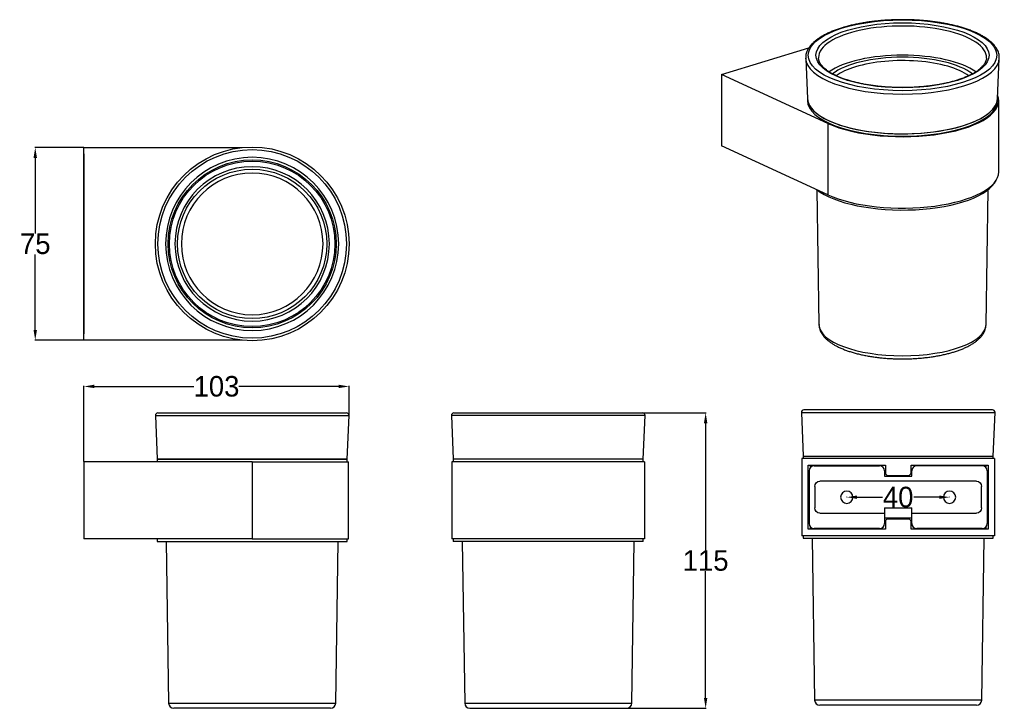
# Model space of a CAD drawing. Header units: inches. Extents: x 3016 to 3399, y 2156 to 2424.
import ezdxf

# ---------------------------------------------------------------- set-up
doc = ezdxf.new("R2010")
doc.units = ezdxf.units.IN
doc.header["$MEASUREMENT"] = 0
doc.layers.add('1', color=7, linetype='Continuous', true_color=0xffffff)
doc.dimstyles.get("Standard").update_dxf_attribs({"dimtxt": 8, "dimasz": 4, "dimexe": 0.18, "dimexo": 0.0625, "dimgap": 0.09, "dimtad": 0, "dimtih": 1, "dimtoh": 1, "dimdec": 0, "dimzin": 0, "dimdsep": 46, "dimtxsty": 'Standard', "dimcen": 0.09, "dimclrd": 3, "dimclre": 3, "dimadec": 0, "dimazin": 0, "dimtfac": 1, "dimtdec": 0, "dimtofl": 0, "dimtmove": 0, "dimatfit": 3, "dimfxl": 1, "dimtolj": 1, "dimtzin": 0, "dimarcsym": 0})

# ---------------------------------------------------------------- blocks, each defined once
blk = doc.blocks.new('*D20')
at = {"color": 3, "lineweight": -2}
for p, q in [((3338.13, 2238.62), (3338.13, 2238.74)), ((3342.13, 2238.56), (3352.04, 2238.56)), ((3374.13, 2238.56), (3364.22, 2238.56)), ((3378.13, 2238.62), (3378.13, 2238.74))]:
    blk.add_line(p, q, dxfattribs=at)
at = {"color": 3}
for points in [[(3342.13, 2239.22), (3342.13, 2237.89), (3338.13, 2238.56)], [(3374.13, 2239.22), (3374.13, 2237.89), (3378.13, 2238.56)]]:
    blk.add_solid(points, dxfattribs=at)
at = {"layer": 'Defpoints', "color": 0}
for p in [(3338.13, 2238.56), (3378.13, 2238.56), (3378.13, 2238.56)]:
    blk.add_point(p, dxfattribs=at)
at = {"color": 0, "insert": (3358.13, 2238.56), "char_height": 8, "attachment_point": 5}
blk.add_mtext('\\A1;40', dxfattribs=at)
blk = doc.blocks.new('*D21')
at = {"color": 3, "lineweight": -2}
for p, q in [((3258.63, 2271.37), (3283.34, 2271.37)), ((3283.16, 2267.37), (3283.16, 2217.96)), ((3283.16, 2160.37), (3283.16, 2209.78)), ((3252.45, 2156.37), (3283.34, 2156.37))]:
    blk.add_line(p, q, dxfattribs=at)
at = {"color": 3}
for points in [[(3282.49, 2267.37), (3283.82, 2267.37), (3283.16, 2271.37)], [(3282.49, 2160.37), (3283.82, 2160.37), (3283.16, 2156.37)]]:
    blk.add_solid(points, dxfattribs=at)
at = {"layer": 'Defpoints', "color": 0}
for p in [(3258.57, 2271.37), (3252.39, 2156.37), (3283.16, 2156.37)]:
    blk.add_point(p, dxfattribs=at)
at = {"color": 0, "insert": (3283.16, 2213.87), "char_height": 8, "attachment_point": 5}
blk.add_mtext('\\A1;115', dxfattribs=at)
blk = doc.blocks.new('*D22')
at = {"color": 3, "lineweight": -2}
for p, q in [((3041.08, 2252.43), (3041.08, 2281.86)), ((3045.08, 2281.68), (3083.92, 2281.68)), ((3140.28, 2281.68), (3101.44, 2281.68)), ((3144.28, 2270.39), (3144.28, 2281.86))]:
    blk.add_line(p, q, dxfattribs=at)
at = {"color": 3}
for points in [[(3045.08, 2282.35), (3045.08, 2281.02), (3041.08, 2281.68)], [(3140.28, 2282.35), (3140.28, 2281.02), (3144.28, 2281.68)]]:
    blk.add_solid(points, dxfattribs=at)
at = {"layer": 'Defpoints', "color": 0}
for p in [(3144.28, 2281.68), (3144.28, 2270.33), (3041.08, 2252.37)]:
    blk.add_point(p, dxfattribs=at)
at = {"color": 0, "insert": (3092.68, 2281.68), "char_height": 8, "attachment_point": 5}
blk.add_mtext('\\A1;103', dxfattribs=at)
blk = doc.blocks.new('*D23')
at = {"color": 3, "lineweight": -2}
for p, q in [((3041.01, 2374.67), (3021.92, 2374.67)), ((3022.1, 2370.67), (3022.1, 2341.26)), ((3022.1, 2303.67), (3022.1, 2333.08)), ((3041.01, 2299.67), (3021.92, 2299.67))]:
    blk.add_line(p, q, dxfattribs=at)
at = {"color": 3}
for points in [[(3021.44, 2370.67), (3022.77, 2370.67), (3022.1, 2374.67)], [(3021.44, 2303.67), (3022.77, 2303.67), (3022.1, 2299.67)]]:
    blk.add_solid(points, dxfattribs=at)
at = {"layer": 'Defpoints', "color": 0}
for p in [(3022.1, 2374.67), (3041.08, 2374.67), (3041.08, 2299.67)]:
    blk.add_point(p, dxfattribs=at)
at = {"color": 0, "insert": (3022.1, 2337.17), "char_height": 8, "attachment_point": 5}
blk.add_mtext('\\A1;75', dxfattribs=at)

msp = doc.modelspace()

# ---------------------------------------------------------------- linework, layer by layer
at = {"layer": '1', "color": 7}
for p, q in [((3289.38, 2403.17), (3323.37, 2413.56)), ((3322.11, 2409.39), (3322.82, 2393.68)), ((3396.81, 2393.68), (3397.51, 2409.39)), ((3289.38, 2403.17), (3289.38, 2375.36)), ((3330.73, 2384.1), (3289.38, 2403.17)), ((3322.81, 2393.79), (3322.81, 2392.98)), ((3396.81, 2392.98), (3396.81, 2393.79)), ((3397.31, 2365.18), (3397.31, 2392.98)), ((3330.73, 2384.1), (3330.73, 2356.29)), ((3041.08, 2299.67), (3041.08, 2374.67)), ((3041.08, 2374.67), (3102.63, 2374.67)), ((3330.73, 2356.29), (3289.38, 2375.36)), ((3041.08, 2372.17), (3041.08, 2302.17)), ((3041.08, 2369.67), (3041.08, 2304.67)), ((3326.41, 2358.28), (3327.28, 2305.76)), ((3392.34, 2305.76), (3393.22, 2358.28)), ((3102.63, 2299.67), (3041.08, 2299.67)), ((3068.87, 2270.33), (3144.28, 2270.33)), ((3068.87, 2270.33), (3069.58, 2253.37)), ((3069.87, 2271.37), (3143.28, 2271.37)), ((3143.58, 2253.37), (3144.28, 2270.33)), ((3184.15, 2270.33), (3184.86, 2253.37)), ((3259.57, 2270.33), (3184.15, 2270.33)), ((3185.15, 2271.37), (3258.57, 2271.37)), ((3258.86, 2253.37), (3259.57, 2270.33)), ((3320.43, 2271.52), (3358.13, 2271.52)), ((3320.43, 2271.52), (3321.13, 2254.56)), ((3358.13, 2272.56), (3321.43, 2272.56)), ((3394.84, 2272.56), (3358.13, 2272.56)), ((3358.13, 2271.52), (3395.84, 2271.52)), ((3395.13, 2254.56), (3395.84, 2271.52)), ((3321.13, 2254.56), (3395.13, 2254.56)), ((3321.13, 2254.56), (3321.13, 2253.56)), ((3321.13, 2254.56), (3358.13, 2254.56)), ((3358.13, 2254.56), (3395.13, 2254.56)), ((3395.13, 2253.56), (3395.13, 2254.56)), ((3041.08, 2252.37), (3041.08, 2222.37)), ((3106.58, 2252.37), (3041.08, 2252.37)), ((3143.58, 2253.37), (3069.58, 2253.37)), ((3069.58, 2253.37), (3143.58, 2253.37)), ((3069.58, 2253.37), (3069.58, 2252.37)), ((3106.58, 2252.37), (3106.58, 2222.37)), ((3106.58, 2252.37), (3144.08, 2252.37)), ((3143.58, 2252.37), (3143.58, 2253.37)), ((3144.08, 2222.37), (3144.08, 2252.37)), ((3184.36, 2252.37), (3184.36, 2222.37)), ((3259.36, 2252.37), (3184.36, 2252.37)), ((3221.86, 2253.37), (3184.86, 2253.37)), ((3258.86, 2253.37), (3184.86, 2253.37)), ((3184.86, 2253.37), (3184.86, 2252.37)), ((3258.86, 2253.37), (3221.86, 2253.37)), ((3258.86, 2252.37), (3258.86, 2253.37)), ((3259.36, 2252.37), (3259.36, 2222.37)), ((3320.63, 2253.56), (3320.63, 2223.56)), ((3395.63, 2253.56), (3320.63, 2253.56)), ((3323.13, 2226.06), (3323.13, 2251.06)), ((3323.13, 2251.06), (3353.13, 2251.06)), ((3325.43, 2250.76), (3350.83, 2250.76)), ((3353.13, 2251.06), (3353.13, 2248.06)), ((3363.13, 2251.06), (3393.13, 2251.06)), ((3363.13, 2248.06), (3363.13, 2251.06)), ((3390.83, 2250.76), (3365.43, 2250.76)), ((3393.13, 2251.06), (3393.13, 2226.06)), ((3395.63, 2253.56), (3395.63, 2223.56)), ((3323.43, 2248.76), (3323.43, 2228.36)), ((3352.83, 2248.76), (3352.83, 2246.76)), ((3354.13, 2247.06), (3362.13, 2247.06)), ((3363.43, 2246.76), (3363.43, 2248.76)), ((3392.83, 2248.76), (3392.83, 2228.36)), ((3388.63, 2244.76), (3327.63, 2244.76)), ((3352.83, 2246.76), (3363.43, 2246.76)), ((3325.63, 2242.76), (3325.63, 2234.36)), ((3390.63, 2234.36), (3390.63, 2242.76)), ((3327.63, 2232.36), (3352.83, 2232.36)), ((3352.83, 2234.36), (3363.43, 2234.36)), ((3352.83, 2234.36), (3352.83, 2232.36)), ((3352.83, 2232.36), (3352.83, 2228.36)), ((3363.43, 2232.36), (3363.43, 2234.36)), ((3363.43, 2228.36), (3363.43, 2232.36)), ((3363.43, 2232.36), (3388.63, 2232.36)), ((3363.43, 2230.36), (3352.83, 2230.36)), ((3353.13, 2229.06), (3353.13, 2226.06)), ((3362.13, 2230.06), (3354.13, 2230.06)), ((3363.13, 2226.06), (3363.13, 2229.06)), ((3353.13, 2226.06), (3323.13, 2226.06)), ((3350.83, 2226.36), (3325.43, 2226.36)), ((3393.13, 2226.06), (3363.13, 2226.06)), ((3390.83, 2226.36), (3365.43, 2226.36)), ((3106.58, 2222.37), (3041.08, 2222.37)), ((3069.58, 2222.37), (3069.58, 2221.37)), ((3069.58, 2221.37), (3143.58, 2221.37)), ((3073.07, 2221.37), (3074.05, 2158.34)), ((3106.58, 2222.37), (3144.08, 2222.37)), ((3139.11, 2158.34), (3140.08, 2221.37)), ((3143.58, 2221.37), (3143.58, 2222.37)), ((3259.36, 2222.37), (3184.36, 2222.37)), ((3184.86, 2222.37), (3184.86, 2221.37)), ((3258.86, 2221.37), (3184.86, 2221.37)), ((3188.36, 2221.37), (3189.33, 2158.34)), ((3254.39, 2158.34), (3255.37, 2221.37)), ((3258.86, 2221.37), (3258.86, 2222.37)), ((3395.63, 2223.56), (3320.63, 2223.56)), ((3321.13, 2223.56), (3321.13, 2222.56)), ((3321.13, 2222.56), (3358.13, 2222.56)), ((3324.63, 2222.56), (3325.6, 2159.53)), ((3358.13, 2222.56), (3395.13, 2222.56)), ((3390.67, 2159.53), (3391.64, 2222.56)), ((3395.13, 2222.56), (3395.13, 2223.56)), ((3358.13, 2159.53), (3325.6, 2159.53)), ((3390.67, 2159.53), (3358.13, 2159.53)), ((3074.05, 2158.34), (3139.11, 2158.34)), ((3137.11, 2156.37), (3076.05, 2156.37)), ((3189.33, 2158.34), (3254.39, 2158.34)), ((3191.33, 2156.37), (3221.86, 2156.37)), ((3221.86, 2156.37), (3252.39, 2156.37)), ((3388.67, 2157.56), (3327.6, 2157.56))]:
    msp.add_line(p, q, dxfattribs=at)
for radius in [37.71, 36.71, 32.71, 32.2, 29.06]:
    msp.add_circle((3106.58, 2337.17), radius, dxfattribs=at)
at = {"layer": '1', "color": 7, "extrusion": (0, 0, -1)}
for centre, radius in [((-3106.58, 2337.17), 33.7), ((-3106.58, 2337.17), 30.06), ((-3106.58, 2337.17), 27.58), ((-3338.13, 2238.56), 2.4), ((-3378.13, 2238.56), 2.4)]:
    msp.add_circle(centre, radius, dxfattribs=at)
at = {"layer": '1', "color": 7}
for centre, radius, start, end in [((3069.87, 2270.37), 1, 90, 182.3859), ((3143.28, 2270.37), 1, 357.6141, 90), ((3185.15, 2270.37), 1, 90, 182.3859), ((3258.57, 2270.37), 1, 357.6141, 90), ((3321.43, 2271.56), 1, 90, 182.3859), ((3394.84, 2271.56), 1, 357.6141, 90), ((3325.43, 2248.76), 2, 90, 180), ((3350.83, 2248.76), 2, 0, 90), ((3365.43, 2248.76), 2, 90, 180), ((3390.83, 2248.76), 2, 0, 90), ((3354.13, 2248.06), 1, 180, 270), ((3362.13, 2248.06), 1, 270, 0), ((3325.43, 2228.36), 2, 180, 270), ((3350.83, 2228.36), 2, 270, 0), ((3354.13, 2229.06), 1, 90, 180), ((3362.13, 2229.06), 1, 0, 90), ((3365.43, 2228.36), 2, 180, 270), ((3390.83, 2228.36), 2, 270, 0), ((3327.6, 2159.56), 2, 180.8859, 270), ((3388.67, 2159.56), 2, 270, 359.1141), ((3076.05, 2158.37), 2, 180.8859, 270), ((3137.11, 2158.37), 2, 270, 359.1141), ((3191.33, 2158.37), 2, 180.8859, 270), ((3252.39, 2158.37), 2, 270, 359.1141)]:
    msp.add_arc(centre, radius, start, end, dxfattribs=at)
at = {"layer": '1', "color": 7, "extrusion": (0, 0, -1)}
for centre, start, end in [((-3327.63, 2242.76), 0, 90), ((-3388.63, 2242.76), 90, 180), ((-3327.63, 2234.36), 270, 0), ((-3388.63, 2234.36), 180, 270)]:
    msp.add_arc(centre, 2, start, end, dxfattribs=at)
at = {"layer": '1', "color": 7}
for major_axis in [(-36.71, 0), (33.7, 0)]:
    msp.add_ellipse((3359.81, 2410.59), major_axis=major_axis, ratio=0.375419, dxfattribs=at)
for centre, major_axis, start_param, end_param in [((3359.81, 2409.71), (-32.71, 0), 3.124731, 6.283185), ((3359.81, 2409.63), (37.71, 0), 3.155067, 6.274275), ((3359.81, 2409.71), (-32.71, 0), 0, 0.016812), ((3359.81, 2398.55), (-32.2, 0), 3.621102, 5.802938), ((3359.81, 2398.55), (30.06, 0), 0.437883, 2.704052), ((3359.81, 2397.63), (-29.06, 0), 3.61747, 5.395513), ((3359.81, 2397.63), (-29.06, 0), 5.395513, 5.806669), ((3359.81, 2392.98), (37, 0), 3.141617, 6.283185), ((3359.81, 2393.91), (-37, 0), 0.016812, 2.25392), ((3359.81, 2393.91), (37, 0), 3.158503, 6.266225), ((3359.81, 2392.98), (37.5, 0), 3.824717, 6.43646), ((3359.81, 2393.91), (-37, 0), 2.25392, 3.124731), ((3359.81, 2364.25), (37, 0), 3.584974, 6.111796), ((3359.81, 2365.18), (37.5, 0), 3.824717, 6.28316), ((3359.81, 2305.83), (-32.53, 0), 0.006209, 3.135333)]:
    msp.add_ellipse(centre, major_axis=major_axis, ratio=0.375419, start_param=start_param, end_param=end_param, dxfattribs=at)
for points, knots in [([(3397.51, 2409.52), (3397.52, 2409.71), (3397.52, 2410.17), (3397.41, 2410.92), (3397.18, 2411.76), (3396.84, 2412.59), (3396.38, 2413.41), (3395.8, 2414.21), (3395.11, 2415.01), (3394.31, 2415.78), (3393.39, 2416.54), (3392.37, 2417.27), (3391.24, 2417.97), (3390.02, 2418.64), (3388.71, 2419.28), (3387.31, 2419.89), (3385.82, 2420.47), (3384.26, 2421.01), (3382.62, 2421.52), (3380.91, 2421.99), (3379.14, 2422.42), (3377.31, 2422.81), (3375.43, 2423.16), (3373.5, 2423.47), (3371.53, 2423.74), (3369.52, 2423.97), (3367.48, 2424.16), (3365.42, 2424.3), (3363.34, 2424.39), (3361.25, 2424.45), (3359.16, 2424.45), (3357.07, 2424.42), (3354.99, 2424.34), (3352.92, 2424.21), (3350.88, 2424.05), (3348.86, 2423.83), (3346.87, 2423.58), (3344.93, 2423.29), (3343.03, 2422.95), (3341.18, 2422.57), (3339.38, 2422.16), (3337.78, 2421.73), (3336.78, 2421.44), (3336.35, 2421.31)], [0, 0, 0, 0, 0.015034, 0.038209, 0.061435, 0.084898, 0.108725, 0.13296, 0.157572, 0.182471, 0.207556, 0.232734, 0.25794, 0.283127, 0.308278, 0.333389, 0.358457, 0.383487, 0.40848, 0.433443, 0.458378, 0.48329, 0.508182, 0.533058, 0.557919, 0.582769, 0.60761, 0.632443, 0.657272, 0.682097, 0.70692, 0.731743, 0.756567, 0.781393, 0.806224, 0.831061, 0.855906, 0.880761, 0.905628, 0.93051, 0.95541, 0.980331, 1, 1, 1, 1]), ([(3336.35, 2421.31), (3336.06, 2421.22), (3335.24, 2420.97), (3333.92, 2420.51), (3332.43, 2419.94), (3331.02, 2419.33), (3329.71, 2418.69), (3328.48, 2418.02), (3327.34, 2417.32), (3326.31, 2416.59), (3325.38, 2415.84), (3324.55, 2415.05), (3323.84, 2414.24), (3323.25, 2413.41), (3322.77, 2412.57), (3322.42, 2411.71), (3322.2, 2410.85), (3322.1, 2410.09), (3322.11, 2409.63), (3322.12, 2409.45)], [0, 0, 0, 0, 0.032718, 0.095124, 0.157604, 0.220181, 0.282867, 0.345669, 0.408589, 0.471614, 0.534709, 0.597765, 0.660612, 0.723015, 0.784689, 0.845382, 0.904989, 0.963633, 1, 1, 1, 1]), ([(3392.51, 2409.53), (3392.51, 2409.51), (3392.52, 2409.26), (3392.43, 2408.79), (3392.22, 2408.13), (3391.9, 2407.47), (3391.46, 2406.82), (3390.92, 2406.18), (3390.27, 2405.54), (3389.52, 2404.91), (3388.66, 2404.3), (3387.7, 2403.7), (3386.63, 2403.11), (3385.47, 2402.55), (3384.22, 2402.01), (3382.88, 2401.49), (3381.45, 2401.01), (3379.94, 2400.55), (3378.36, 2400.13), (3376.72, 2399.74), (3375.01, 2399.38), (3373.24, 2399.07), (3371.43, 2398.79), (3369.57, 2398.56), (3367.68, 2398.36), (3365.76, 2398.21), (3363.81, 2398.1), (3361.86, 2398.03), (3359.89, 2398.01), (3357.93, 2398.03), (3355.97, 2398.09), (3354.02, 2398.2), (3352.1, 2398.35), (3350.2, 2398.54), (3348.34, 2398.77), (3346.52, 2399.04), (3344.75, 2399.36), (3343.04, 2399.71), (3341.38, 2400.1), (3339.79, 2400.52), (3338.28, 2400.97), (3336.84, 2401.46), (3335.49, 2401.97), (3334.23, 2402.52), (3333.06, 2403.08), (3331.99, 2403.66), (3331.02, 2404.26), (3330.16, 2404.88), (3329.4, 2405.5), (3328.75, 2406.13), (3328.21, 2406.76), (3327.78, 2407.39), (3327.45, 2408.02), (3327.23, 2408.64), (3327.13, 2409.14), (3327.12, 2409.44), (3327.12, 2409.53)], [0, 0, 0, 0, 0.002575, 0.023589, 0.044311, 0.064334, 0.083741, 0.102749, 0.121542, 0.140237, 0.158905, 0.177578, 0.196277, 0.215013, 0.23379, 0.252605, 0.271457, 0.290342, 0.309255, 0.328193, 0.347152, 0.366128, 0.38512, 0.404124, 0.423138, 0.442159, 0.461187, 0.48022, 0.499255, 0.518291, 0.537327, 0.556361, 0.57539, 0.594414, 0.613431, 0.632438, 0.651434, 0.670416, 0.689381, 0.708327, 0.72725, 0.746146, 0.765011, 0.783841, 0.802631, 0.821379, 0.840083, 0.858746, 0.877378, 0.896001, 0.914646, 0.93338, 0.952314, 0.971612, 0.991471, 1, 1, 1, 1]), ([(3327.3, 2305.76), (3327.29, 2305.56), (3327.31, 2305.08), (3327.46, 2304.31), (3327.72, 2303.48), (3328.1, 2302.66), (3328.59, 2301.86), (3329.19, 2301.07), (3329.92, 2300.3), (3330.76, 2299.55), (3331.71, 2298.82), (3332.77, 2298.13), (3333.93, 2297.47), (3335.19, 2296.85), (3336.52, 2296.26), (3337.94, 2295.72), (3339.43, 2295.21), (3340.98, 2294.75), (3342.61, 2294.32), (3344.29, 2293.94), (3346.02, 2293.59), (3347.8, 2293.29), (3349.62, 2293.03), (3351.48, 2292.81), (3353.36, 2292.64), (3355.27, 2292.52), (3357.19, 2292.43), (3359.13, 2292.39), (3361.06, 2292.4), (3362.99, 2292.45), (3364.91, 2292.55), (3366.81, 2292.69), (3368.68, 2292.87), (3370.53, 2293.1), (3372.34, 2293.37), (3374.1, 2293.68), (3375.82, 2294.04), (3377.48, 2294.44), (3378.75, 2294.78), (3379.47, 2295), (3379.67, 2295.06)], [0, 0, 0, 0, 0.016429, 0.040085, 0.063909, 0.088198, 0.113185, 0.139003, 0.165651, 0.19299, 0.220798, 0.248845, 0.276946, 0.304983, 0.332918, 0.36074, 0.388453, 0.416068, 0.443598, 0.471054, 0.498449, 0.525792, 0.553093, 0.580359, 0.607599, 0.634818, 0.662022, 0.689218, 0.716409, 0.743602, 0.770799, 0.798006, 0.825228, 0.852471, 0.879742, 0.907048, 0.934396, 0.961796, 0.989258, 1, 1, 1, 1]), ([(3379.67, 2295.06), (3379.94, 2295.14), (3380.71, 2295.38), (3381.95, 2295.81), (3383.35, 2296.36), (3384.66, 2296.95), (3385.9, 2297.58), (3387.04, 2298.24), (3388.09, 2298.95), (3389.05, 2299.69), (3389.89, 2300.48), (3390.63, 2301.3), (3391.23, 2302.14), (3391.71, 2303.01), (3392.06, 2303.89), (3392.26, 2304.78), (3392.35, 2305.41), (3392.34, 2305.74), (3392.34, 2305.79)], [0, 0, 0, 0, 0.036172, 0.105501, 0.175038, 0.24486, 0.314998, 0.385465, 0.456236, 0.527207, 0.598026, 0.668175, 0.736979, 0.80379, 0.868267, 0.930529, 0.991086, 1, 1, 1, 1])]:
    msp.add_open_spline(points, degree=3, knots=knots, dxfattribs=at)
for points in [[(3324.07, 2250.09), (3323.98, 2250.57), (3323.89, 2251.06)], [(3392.38, 2251.06), (3392.29, 2250.57), (3392.2, 2250.09)], [(3323.89, 2226.06), (3323.98, 2226.54), (3324.07, 2227.03)], [(3392.2, 2227.03), (3392.29, 2226.54), (3392.38, 2226.06)]]:
    msp.add_open_spline(points, degree=2, dxfattribs=at)

# ---------------------------------------------------------------- dimensions: what is measured, and where the dimension line sits
for base, p1, p2, picture, middle in [((3022.1, 2374.67), (3041.08, 2299.67), (3041.08, 2374.67), '*D23', (3022.1, 2337.17)), ((3283.16, 2156.37), (3258.57, 2271.37), (3252.39, 2156.37), '*D21', (3283.16, 2213.87))]:
    dim = msp.add_linear_dim(base=base, p1=p1, p2=p2, angle=90, dimstyle='Standard')
    dim.commit()
    dim.dimension.update_dxf_attribs({"geometry": picture, "text_midpoint": middle})
for base, p1, p2, picture, middle in [((3144.28, 2281.68), (3041.08, 2252.37), (3144.28, 2270.33), '*D22', (3092.68, 2281.68)), ((3378.13, 2238.56), (3338.13, 2238.56), (3378.13, 2238.56), '*D20', (3358.13, 2238.56))]:
    dim = msp.add_linear_dim(base=base, p1=p1, p2=p2, dimstyle='Standard')
    dim.commit()
    dim.dimension.update_dxf_attribs({"geometry": picture, "text_midpoint": middle})

doc.saveas('drawing.dxf')
